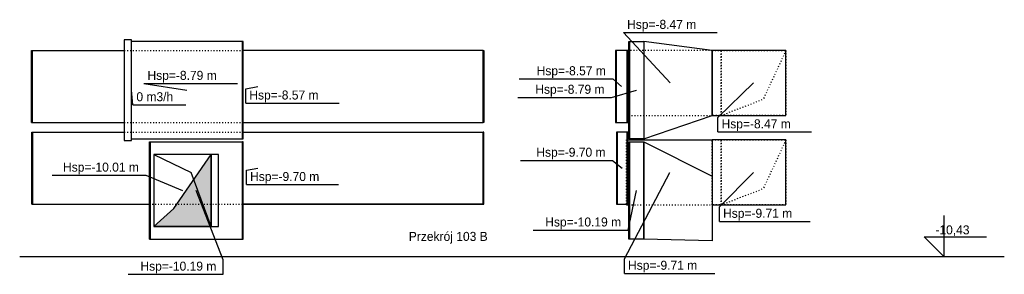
# Model space of a CAD drawing. Header units: centimetres. Extents: x -156440 to 298236, y -263599 to 81430.
# Tile 169 of 170: x 257120 to 270799, y -10674 to -7144. Entities that reach past the tile are written whole.
import ezdxf
from ezdxf.enums import TextEntityAlignment as Align

# ---------------------------------------------------------------- set-up
doc = ezdxf.new("R2010")
doc.units = ezdxf.units.CM
doc.header["$LTSCALE"] = 50
doc.linetypes.add('CADVENT_HIDDEN', pattern=[0.8, 0.25, -0.55])
for name, color, linetype in [('bgde-nawiewDETAILS', 1, 'Continuous'), ('bgde-nawiewEXP', 1, 'Continuous'), ('bgde-nawiewHIDDEN', 1, 'Continuous'), ('bgde-tekst', 7, 'Continuous'), ('bgde-wywiewDETAILS', 5, 'Continuous'), ('bgde-wywiewEXP', 5, 'Continuous'), ('bgde-wywiewHIDDEN', 5, 'Continuous'), ('bgde_centrale wentylacyjne', 3, 'Continuous')]:
    doc.layers.add(name, color=color, linetype=linetype)

# ---------------------------------------------------------------- blocks, each defined once
blk = doc.blocks.new('*a818')
at = {"layer": 'bgde_centrale wentylacyjne'}
blk.add_hatch(color=256, dxfattribs=at).paths.add_polyline_path([(141524, -10010), (141804, -9760), (142324, -9010), (142324, -10010)])
at = {"layer": 'bgde-nawiewDETAILS', "linetype": 'CADVENT_HIDDEN', "extrusion": (0, -1, 0)}
for p in [(150308, -8810), (149408, -9710)]:
    blk.add_line(p, (149993, -9485), dxfattribs=at)
at = {"layer": 'bgde-nawiewEXP'}
for points in [[(141116, -8820), (141216, -8820), (141216, -7420), (141116, -7420)], [(142757, -8795), (142767, -8795), (142767, -7445), (142757, -7445)], [(147952, -9700), (147962, -9700), (147962, -8700), (147952, -8700)], [(147962, -9700), (148112, -9700), (148112, -8700), (148102, -8700), (148102, -9700), (148102, -8700), (147962, -8700)], [(148124, -10185), (148124, -8835), (148134, -8835), (148134, -10185)], [(148134, -10185), (148134, -8835), (148334, -8835), (149283, -9310), (149283, -10210), (148334, -10185), (148334, -8835), (148334, -10185)]]:
    blk.add_lwpolyline(points, close=True, dxfattribs=at)
for points in [[(141216, -8795), (142757, -8795), (142757, -7445), (141216, -7445)], [(139829, -9700), (139829, -8700), (139839, -8700), (139839, -9700)], [(139839, -8700), (141116, -8700)], [(139839, -9700), (139839, -8700)], [(142767, -8700), (146102, -8700), (146102, -9700), (146112, -9700), (146112, -8700), (146102, -8700), (146102, -9700), (142767, -9700)], [(146102, -9700), (146102, -8700)], [(148112, -8810), (149283, -8810), (149283, -9710), (150308, -9710), (150308, -8810), (149283, -8810)], [(139829, -9700), (141464, -9700)], [(142767, -9700), (146102, -9700)], [(148093, -9700), (148093, -9710), (148103, -9710), (148103, -9700), (148103, -9710), (148124, -9710)]]:
    blk.add_lwpolyline(points, dxfattribs=at)
at = {"layer": 'bgde-nawiewHIDDEN', "linetype": 'CADVENT_HIDDEN'}
for points in [[(141116, -8820), (141216, -8820), (141216, -7420), (141116, -7420)], [(141116, -7420), (141116, -7420)], [(141116, -8820), (141116, -8820)], [(149408, -9710), (149408, -8810)]]:
    blk.add_lwpolyline(points, close=True, dxfattribs=at)
for points in [[(141216, -8795), (141216, -7445)], [(141116, -8700), (142767, -8700)], [(148093, -9700), (148093, -8810), (148103, -8810), (148103, -9700), (148103, -8810), (148112, -8810)], [(148124, -9710), (149283, -9710), (149283, -8810)], [(149283, -9310), (149283, -8810), (149283, -8810)], [(149283, -8810), (150308, -8810), (150308, -9710), (149283, -9710)], [(149283, -8810), (149283, -8810)], [(149408, -9710), (150308, -9710), (150308, -8810), (149408, -8810)], [(149283, -9310), (149283, -9710), (149283, -9710)], [(141464, -9700), (142767, -9700)], [(149283, -9710), (149283, -9710)], [(149283, -9710), (149328, -9710)]]:
    blk.add_lwpolyline(points, dxfattribs=at)
at = {"layer": 'bgde-wywiewDETAILS', "linetype": 'CADVENT_HIDDEN', "extrusion": (0, -1, 0)}
for p in [(150308, -7570), (149408, -8470)]:
    blk.add_line(p, (149993, -8245), dxfattribs=at)
at = {"layer": 'bgde-wywiewDETAILS', "extrusion": (0, 1, 0)}
for p in [(141524, -9010), (142324, -10010)]:
    blk.add_line(p, (142044, -9260), dxfattribs=at)
at = {"layer": 'bgde-wywiewDETAILS'}
blk.add_lwpolyline([(141524, -10010), (141804, -9760), (142324, -9010), (142324, -10010)], close=True, dxfattribs=at)
at = {"layer": 'bgde-wywiewEXP'}
for points in [[(148124, -8795), (148124, -7445), (148134, -7445), (148134, -8795)], [(148134, -8795), (148134, -7445), (148334, -7445), (148334, -8795)], [(148334, -8795), (149283, -8470), (150308, -8470), (150308, -7570), (149283, -7570), (149283, -8470), (149283, -7570), (148334, -7445)], [(147939, -8570), (148102, -8570), (148102, -7570), (147949, -7570), (147949, -8570), (147949, -7570), (147939, -7570)], [(148102, -8570), (148112, -8570), (148112, -7570), (148102, -7570)], [(141524, -10010), (142324, -10010), (142324, -9010), (141524, -9010)]]:
    blk.add_lwpolyline(points, close=True, dxfattribs=at)
for points in [[(139828, -8570), (139828, -7570), (139838, -7570), (139838, -8570), (139838, -7570), (141116, -7570)], [(142767, -8570), (146102, -8570), (146102, -7570), (146112, -7570), (146112, -8570), (146102, -8570), (146102, -7570), (142767, -7570)], [(148112, -8470), (148118, -8470), (148118, -7570), (148124, -7570)], [(148112, -7570), (148118, -7570), (148118, -8470), (148124, -8470)], [(139828, -8570), (141116, -8570)], [(141464, -10185), (141474, -10185), (141474, -8835), (142757, -8835), (142757, -10185), (142767, -10185), (142767, -8835), (142757, -8835)], [(141464, -10185), (141464, -8835), (141474, -8835), (141474, -10185), (142757, -10185), (142757, -8835)], [(142324, -10010), (142424, -10010), (142424, -9010), (142324, -9010)]]:
    blk.add_lwpolyline(points, dxfattribs=at)
at = {"layer": 'bgde-wywiewHIDDEN', "linetype": 'CADVENT_HIDDEN'}
for points in [[(141116, -7570), (142767, -7570)], [(148108, -8470), (148108, -7570), (148112, -7570)], [(148124, -8470), (149283, -8470), (149283, -7570), (150308, -7570), (150308, -8470), (149283, -8470), (149283, -7570), (149283, -7570), (148124, -7570)], [(149408, -8470), (150308, -8470), (150308, -7570), (149408, -7570)], [(148108, -8470), (148112, -8470)], [(141116, -8570), (142767, -8570)]]:
    blk.add_lwpolyline(points, dxfattribs=at)
for points in [[(149408, -8470), (149408, -7570)], [(141524, -10010), (142324, -10010), (142324, -9010), (141524, -9010)]]:
    blk.add_lwpolyline(points, close=True, dxfattribs=at)
blk = doc.blocks.new('*a819')
at = {"layer": 'bgde-tekst'}
blk.add_line((0, 0), (1300, 0), dxfattribs=at)
blk = doc.blocks.new('*a820')
at = {"layer": 'bgde-tekst'}
blk.add_line((0, 0), (1300, 0), dxfattribs=at)
blk = doc.blocks.new('*a821')
at = {"layer": 'bgde-tekst'}
blk.add_line((0, 0), (1300, 0), dxfattribs=at)
blk = doc.blocks.new('*a822')
at = {"layer": 'bgde-tekst'}
for q in [(0, 200), (1300, 0)]:
    blk.add_line((0, 0), q, dxfattribs=at)
blk = doc.blocks.new('*a823')
at = {"layer": 'bgde-tekst'}
for q in [(0, 200), (1300, 0)]:
    blk.add_line((0, 0), q, dxfattribs=at)
blk = doc.blocks.new('*a824')
at = {"layer": 'bgde-tekst'}
blk.add_line((0, 0), (1321, 0), dxfattribs=at)
blk = doc.blocks.new('*a825')
at = {"layer": 'bgde-tekst'}
for q in [(0, 200), (1258, 0)]:
    blk.add_line((0, 0), q, dxfattribs=at)
blk = doc.blocks.new('*a826')
at = {"layer": 'bgde-tekst'}
blk.add_line((0, 0), (737.5, 0), dxfattribs=at)
blk = doc.blocks.new('*a827')
at = {"layer": 'bgde-tekst'}
for q in [(0, 200), (1279, 0)]:
    blk.add_line((0, 0), q, dxfattribs=at)
blk = doc.blocks.new('*a828')
at = {"layer": 'bgde-tekst'}
for q in [(0, 200), (1258, 0)]:
    blk.add_line((0, 0), q, dxfattribs=at)
blk = doc.blocks.new('*a829')
at = {"layer": 'bgde-tekst'}
blk.add_line((0, 0), (1300, 0), dxfattribs=at)
blk = doc.blocks.new('*a830')
at = {"layer": 'bgde-tekst'}
for p, q in [((1321, 0), (1321, 200)), ((0, 0), (1321, 0))]:
    blk.add_line(p, q, dxfattribs=at)
blk = doc.blocks.new('*a831')
at = {"layer": 'bgde-tekst'}
blk.add_line((0, 0), (1300, 0), dxfattribs=at)
blk = doc.blocks.new('*a832')
at = {"layer": 'bgde-tekst'}
blk.add_line((0, 0), (1279, 0), dxfattribs=at)

msp = doc.modelspace()

# ---------------------------------------------------------------- linework, layer by layer
at = {"layer": 'bgde-tekst'}
for points, elevation in [([(265508.147, -7321), (266158.147, -8021), (266158.147, -8021)], 108365.502), ([(258845.498, -8027.815), (259443.734, -8121), (259443.734, -8121)], 110331.257), ([(260260.306, -8100.41), (260427.343, -8071), (260427.343, -8071)], 107856.893), ([(265359.91, -7963.945), (265482.65, -8071), (265482.65, -8071)], 107856.893), ([(266821.081, -8500.555), (267315.79, -8021), (267315.79, -8021)], 109558.769), ([(258691.177, -8324.528), (258673.557, -8121), (258673.557, -8121)], 110331.257), ([(265341.318, -8221), (265691.318, -8121), (265691.318, -8121)], 110377.036), ([(265355.733, -9093.945), (265488.891, -9201), (265488.891, -9201)], 107856.893), ([(258872.565, -9300.417), (259381.676, -9511), (259381.676, -9511)], 112441.723), ([(260270.775, -9230.41), (260427.395, -9201), (260427.395, -9201)], 107856.893), ([(265521.623, -10461), (266150.79, -9261), (266150.79, -9261)], 108373.29), ([(266841.915, -9740.555), (267315.79, -9261), (267315.79, -9261)], 109566.556), ([(259948.478, -10473.518), (259572.762, -9511), (259572.762, -9511)], 110331.257), ([(265572.312, -10061), (265691.318, -9511), (265691.318, -9511)], 110384.823)]:
    msp.add_lwpolyline(points, dxfattribs=dict(at, elevation=elevation))
at = {"layer": 'bgde_centrale wentylacyjne', "color": 7}
for p, q in [((269958.233, -9860.408), (269958.233, -10426, -0.583)), ((269958.233, -10426, -0.583), (269686.432, -10154.199, -0.583)), ((269686.432, -10154.199, -0.583), (270553.131, -10154.199, -0.583)), ((257119.757, -10426, -0.583), (270799.424, -10426, -0.583))]:
    msp.add_line(p, q, dxfattribs=at)

# ---------------------------------------------------------------- block references
at = {"layer": 'bgde-tekst'}
for name, p in [('*a819', (265508.147, -7321, 108365.502)), ('*a829', (258845.498, -8027.815, 110331.257)), ('*a820', (264059.91, -7963.945, 107856.893)), ('*a823', (260260.306, -8300.41, 107856.893)), ('*a826', (258691.177, -8324.528, 110331.257)), ('*a821', (264041.318, -8221, 110377.036)), ('*a822', (266821.081, -8700.555, 109558.769)), ('*a832', (264076.567, -9093.945, 107856.893)), ('*a831', (257572.565, -9300.417, 112441.723)), ('*a827', (260270.775, -9430.41, 107856.893)), ('*a828', (266841.915, -9940.555, 109566.556)), ('*a824', (264251.479, -10061, 110384.823)), ('*a830', (258627.644, -10673.518, 110331.257)), ('*a825', (265521.623, -10661, 108373.29))]:
    msp.add_blockref(name, p, dxfattribs=at)
at = {"layer": 'bgde_centrale wentylacyjne'}
ref = msp.add_blockref('*a818', (117457.372, -1), dxfattribs=at)
ref.add_attrib('NAME', 'Przekrój 103 B', (262525.795, -10211), dxfattribs={"height": 125})

# ---------------------------------------------------------------- texts
at = {"layer": 'bgde-tekst'}
for s, p in [('Hsp=-8.47 m ', (265558.147, -7271, 108365.502)), ('Hsp=-8.79 m ', (258895.498, -7977.815, 110331.257)), ('0 m3/h ', (258741.177, -8274.528, 110331.257)), ('Hsp=-8.57 m ', (260310.306, -8250.41, 107856.893)), ('Hsp=-8.47 m ', (266871.081, -8650.555, 109558.769)), ('Hsp=-9.70 m ', (260320.775, -9380.41, 107856.893)), ('Hsp=-9.71 m ', (266891.915, -9890.555, 109566.556)), ('Hsp=-9.71 m ', (265571.623, -10611, 108373.29))]:
    msp.add_text(s, height=125, dxfattribs=at).set_placement(p)
for s, p in [('Hsp=-8.57 m ', (265309.91, -7913.945, 107856.893)), ('Hsp=-8.79 m ', (265291.318, -8171, 110377.036)), ('Hsp=-9.70 m ', (265305.733, -9043.945, 107856.893)), ('Hsp=-10.01 m ', (258822.565, -9250.417, 112441.723)), ('Hsp=-10.19 m ', (265522.312, -10011, 110384.823)), ('Hsp=-10.19 m ', (259898.478, -10623.518, 110331.257))]:
    msp.add_text(s, height=125, dxfattribs=at).set_placement(p, align=Align.RIGHT)
at = {"layer": 'bgde_centrale wentylacyjne', "color": 7, "insert": (269842.056, -9995.315), "char_height": 125, "width": 748.77691, "attachment_point": 1}
msp.add_mtext('-10,43', dxfattribs=at)

doc.saveas('drawing.dxf')
